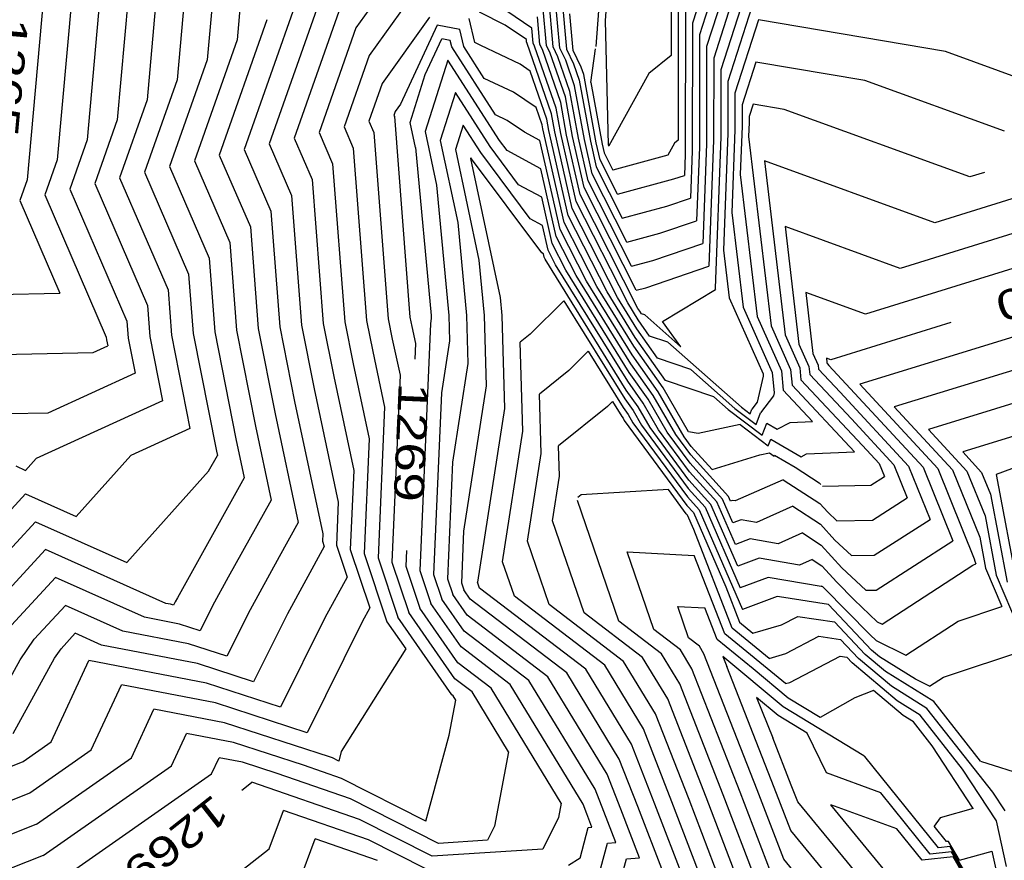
# Model space of a CAD drawing. Header units: feet. Extents: x -19835 to -19507, y 220308 to 220783.
# Tile 14 of 49: x -19653 to -19620, y 220405 to 220433. Entities that reach past the tile are written whole.
import ezdxf

# ---------------------------------------------------------------- set-up
doc = ezdxf.new("R2010")
doc.units = ezdxf.units.FT
doc.header["$LTSCALE"] = 25
doc.header["$MEASUREMENT"] = 0
for name, color, linetype in [('H1_HOEHENLINIEN', 86, 'CONTINUOUS'), ('H1_ZAEHLLIN_TXT', 3, 'CONTINUOUS'), ('H1_ZAEHLLINIEN', 11, 'CONTINUOUS')]:
    doc.layers.add(name, color=color, linetype=linetype)

msp = doc.modelspace()

# ---------------------------------------------------------------- linework, layer by layer
at = {"layer": 'H1_HOEHENLINIEN'}
for p, q in [((-19628.096, 220438.287), (-19629.992, 220432.388)), ((-19628.653, 220437.68), (-19630.228, 220432.778)), ((-19627.981, 220437.521), (-19629.755, 220431.998)), ((-19633.493, 220434.972), (-19633.69, 220432.384)), ((-19652.068, 220434.642), (-19652.674, 220427.935)), ((-19651.127, 220434.651), (-19651.673, 220428.603)), ((-19650.186, 220434.659), (-19650.672, 220429.272)), ((-19648.304, 220434.676), (-19648.671, 220430.609)), ((-19647.362, 220434.684), (-19647.67, 220431.278)), ((-19646.421, 220434.693), (-19646.669, 220431.947)), ((-19642.666, 220434.621), (-19644.594, 220429.141)), ((-19633.268, 220434.708), (-19633.379, 220433.253)), ((-19628.165, 220434.696), (-19629.282, 220431.219)), ((-19634.893, 220432.338), (-19635.086, 220434.507)), ((-19631.174, 220434.336), (-19631.178, 220432.091)), ((-19643.667, 220433.952), (-19645.426, 220428.952)), ((-19640.87, 220434.175), (-19641.7, 220433.016)), ((-19635.115, 220432.378), (-19635.271, 220434.13)), ((-19630.938, 220433.947), (-19630.946, 220429.26)), ((-19639.98, 220433.874), (-19641.262, 220432.085)), ((-19635.824, 220432.998), (-19637.189, 220433.922)), ((-19635.336, 220432.418), (-19635.455, 220433.753)), ((-19644.668, 220433.284), (-19646.259, 220428.762)), ((-19639.24, 220433.365), (-19640.824, 220431.154)), ((-19637.732, 220432.523), (-19637.922, 220433.32)), ((-19636.721, 220433.104), (-19637.571, 220433.531)), ((-19634.45, 220432.257), (-19634.559, 220433.479)), ((-19630.701, 220433.557), (-19630.709, 220428.788)), ((-19628.257, 220433.284), (-19629.046, 220430.829)), ((-19622.021, 220432.219), (-19628.257, 220433.284)), ((-19641.7, 220433.016), (-19642.93, 220429.52)), ((-19636.008, 220432.621), (-19636.721, 220433.104)), ((-19635.779, 220432.498), (-19635.824, 220432.998)), ((-19633.379, 220433.253), (-19633.281, 220429.108)), ((-19639.385, 220431.454), (-19638.834, 220432.644)), ((-19638.55, 220432.588), (-19638.834, 220432.644)), ((-19636.001, 220432.538), (-19636.008, 220432.621)), ((-19630.228, 220432.778), (-19630.234, 220429.023)), ((-19638.5, 220432.377), (-19638.55, 220432.588)), ((-19637.038, 220430.104), (-19638.5, 220432.377)), ((-19637.528, 220432.421), (-19637.732, 220432.523)), ((-19636.219, 220431.796), (-19637.528, 220432.421)), ((-19635.993, 220432.522), (-19636.001, 220432.538)), ((-19635.173, 220430.144), (-19635.993, 220432.522)), ((-19635.733, 220432.404), (-19635.779, 220432.498)), ((-19635.018, 220430.331), (-19635.733, 220432.404)), ((-19635.214, 220432.167), (-19635.336, 220432.418)), ((-19634.955, 220432.049), (-19635.115, 220432.378)), ((-19634.695, 220431.93), (-19634.893, 220432.338)), ((-19633.854, 220431.182), (-19633.703, 220432.316)), ((-19629.992, 220432.388), (-19629.997, 220429.141)), ((-19641.262, 220432.085), (-19642.097, 220429.71)), ((-19634.709, 220430.704), (-19635.214, 220432.167)), ((-19634.555, 220430.89), (-19634.955, 220432.049)), ((-19634.176, 220431.694), (-19634.45, 220432.257)), ((-19631.178, 220432.091), (-19631.927, 220431.491)), ((-19629.755, 220431.998), (-19629.76, 220429.259)), ((-19618.895, 220431.084), (-19622.021, 220432.219)), ((-19646.669, 220431.947), (-19647.923, 220428.383)), ((-19638.636, 220431.935), (-19639.386, 220429.548)), ((-19636.907, 220429.249), (-19638.636, 220431.935)), ((-19635.883, 220431.57), (-19636.219, 220431.796)), ((-19634.4, 220431.077), (-19634.695, 220431.93)), ((-19634.092, 220431.45), (-19634.176, 220431.694)), ((-19628.349, 220431.871), (-19628.809, 220430.44)), ((-19624.711, 220431.25), (-19628.349, 220431.871)), ((-19639.89, 220429.848), (-19639.385, 220431.454)), ((-19635.327, 220429.958), (-19635.883, 220431.57)), ((-19633.675, 220429.178), (-19634.092, 220431.45)), ((-19631.927, 220431.491), (-19633.257, 220429.072)), ((-19647.67, 220431.278), (-19648.755, 220428.193)), ((-19640.824, 220431.154), (-19641.265, 220429.9)), ((-19634.071, 220429.28), (-19634.4, 220431.077)), ((-19633.854, 220431.182), (-19633.477, 220429.127)), ((-19629.282, 220431.219), (-19629.285, 220429.494)), ((-19620.054, 220429.559), (-19624.711, 220431.25)), ((-19638.379, 220430.849), (-19638.882, 220429.247)), ((-19637.219, 220429.047), (-19638.379, 220430.849)), ((-19634.467, 220429.383), (-19634.709, 220430.704)), ((-19634.269, 220429.331), (-19634.555, 220430.89)), ((-19629.046, 220430.829), (-19629.048, 220429.612)), ((-19648.671, 220430.609), (-19649.588, 220428.003)), ((-19634.863, 220429.485), (-19635.018, 220430.331)), ((-19628.809, 220430.44), (-19628.81, 220429.729)), ((-19636.655, 220429.922), (-19637.038, 220430.104)), ((-19635.061, 220429.536), (-19635.173, 220430.144)), ((-19642.097, 220429.71), (-19641.789, 220428.998)), ((-19641.265, 220429.9), (-19641.102, 220429.523)), ((-19639.712, 220429.012), (-19639.89, 220429.848)), ((-19636.068, 220429.526), (-19636.655, 220429.922)), ((-19635.259, 220429.587), (-19635.327, 220429.958)), ((-19628.81, 220429.729), (-19628.87, 220428.12)), ((-19642.93, 220429.52), (-19642.476, 220428.472)), ((-19641.102, 220429.523), (-19640.619, 220423.303)), ((-19639.386, 220429.548), (-19639.006, 220427.762)), ((-19635.555, 220429.251), (-19636.068, 220429.526)), ((-19634.613, 220426.748), (-19635.259, 220429.587)), ((-19634.479, 220426.98), (-19635.061, 220429.536)), ((-19634.346, 220427.213), (-19634.863, 220429.485)), ((-19634.079, 220427.678), (-19634.467, 220429.383)), ((-19633.946, 220427.91), (-19634.269, 220429.331)), ((-19629.285, 220429.494), (-19629.431, 220425.586)), ((-19629.048, 220429.612), (-19629.151, 220426.853)), ((-19650.672, 220429.272), (-19651.252, 220427.624)), ((-19644.594, 220429.141), (-19643.849, 220427.42)), ((-19639.712, 220429.012), (-19639.188, 220423.405)), ((-19638.882, 220429.247), (-19638.3, 220426.512)), ((-19636.27, 220427.774), (-19637.219, 220429.047)), ((-19636.656, 220428.912), (-19636.907, 220429.249)), ((-19634.88, 220426.283), (-19635.555, 220429.251)), ((-19633.812, 220428.143), (-19634.071, 220429.28)), ((-19633.545, 220428.608), (-19633.675, 220429.178)), ((-19633.477, 220429.127), (-19633.412, 220428.84)), ((-19633.281, 220429.108), (-19633.283, 220429.096)), ((-19633.257, 220429.072), (-19633.275, 220429.067)), ((-19631.07, 220429.16), (-19631.292, 220428.757)), ((-19630.946, 220429.26), (-19631.07, 220429.16)), ((-19630.234, 220429.023), (-19630.326, 220426.572)), ((-19629.997, 220429.141), (-19630.121, 220425.814)), ((-19629.76, 220429.259), (-19629.917, 220425.056)), ((-19613.52, 220429.248), (-19622.371, 220426.508)), ((-19646.259, 220428.762), (-19645.223, 220426.369)), ((-19645.426, 220428.952), (-19644.536, 220426.895)), ((-19641.789, 220428.998), (-19641.342, 220423.248)), ((-19637.864, 220428.678), (-19637.874, 220428.647)), ((-19637.842, 220428.643), (-19637.864, 220428.678)), ((-19635.526, 220428.305), (-19636.656, 220428.912)), ((-19633.412, 220428.84), (-19633.119, 220428.265)), ((-19631.292, 220428.757), (-19633.119, 220428.265)), ((-19630.709, 220428.788), (-19630.735, 220428.088)), ((-19651.673, 220428.603), (-19652.084, 220427.435)), ((-19647.923, 220428.383), (-19646.597, 220425.318)), ((-19642.476, 220428.472), (-19642.066, 220423.194)), ((-19637.874, 220428.647), (-19636.889, 220424.012)), ((-19635.497, 220425.498), (-19637.842, 220428.643)), ((-19632.964, 220427.463), (-19633.545, 220428.608)), ((-19622.371, 220426.508), (-19628.064, 220428.576)), ((-19628.064, 220428.576), (-19627.376, 220422.76)), ((-19648.755, 220428.193), (-19647.283, 220424.792)), ((-19635.013, 220426.051), (-19635.526, 220428.305)), ((-19632.652, 220425.858), (-19633.812, 220428.143)), ((-19631.087, 220427.968), (-19630.735, 220428.088)), ((-19628.87, 220428.12), (-19628.309, 220423.377)), ((-19612.922, 220428.267), (-19623.529, 220424.983)), ((-19652.674, 220427.935), (-19652.917, 220427.245)), ((-19649.588, 220428.003), (-19647.97, 220424.266)), ((-19639.006, 220427.762), (-19638.599, 220423.407)), ((-19635.497, 220427.359), (-19636.27, 220427.774)), ((-19632.496, 220425.056), (-19633.946, 220427.91)), ((-19632.964, 220427.463), (-19631.087, 220427.968)), ((-19652.084, 220427.435), (-19650.031, 220422.689)), ((-19651.252, 220427.624), (-19649.344, 220423.215)), ((-19643.849, 220427.42), (-19643.513, 220423.085)), ((-19635.147, 220425.818), (-19635.497, 220427.359)), ((-19632.34, 220424.254), (-19634.079, 220427.678)), ((-19652.917, 220427.245), (-19651.578, 220424.151)), ((-19632.628, 220423.83), (-19634.346, 220427.213)), ((-19612.324, 220427.285), (-19624.688, 220423.457)), ((-19644.536, 220426.895), (-19644.236, 220423.03)), ((-19633.316, 220424.195), (-19634.613, 220426.748)), ((-19632.972, 220424.013), (-19634.479, 220426.98)), ((-19629.151, 220426.853), (-19628.776, 220423.686)), ((-19638.3, 220426.512), (-19638.011, 220423.408)), ((-19631.557, 220426.153), (-19630.326, 220426.572)), ((-19623.529, 220424.983), (-19627.374, 220426.379)), ((-19627.374, 220426.379), (-19626.91, 220422.452)), ((-19645.223, 220426.369), (-19644.959, 220422.976)), ((-19634.348, 220424.741), (-19635.013, 220426.051)), ((-19634.004, 220424.559), (-19634.88, 220426.283)), ((-19632.652, 220425.858), (-19631.557, 220426.153)), ((-19634.692, 220424.923), (-19635.147, 220425.818)), ((-19631.792, 220425.245), (-19630.121, 220425.814)), ((-19635.44, 220425.467), (-19635.497, 220425.498)), ((-19635.414, 220425.353), (-19635.44, 220425.467)), ((-19629.431, 220425.586), (-19629.243, 220423.994)), ((-19646.597, 220425.318), (-19646.406, 220422.867)), ((-19635.38, 220425.287), (-19635.414, 220425.353)), ((-19632.676, 220420.92), (-19635.38, 220425.287)), ((-19632.496, 220425.056), (-19631.792, 220425.245)), ((-19632.027, 220424.338), (-19629.917, 220425.056)), ((-19611.995, 220425.075), (-19624.884, 220421.116)), ((-19647.283, 220424.792), (-19647.13, 220422.813)), ((-19632.576, 220421.505), (-19634.692, 220424.923)), ((-19632.525, 220421.798), (-19634.348, 220424.741)), ((-19632.475, 220422.091), (-19634.004, 220424.559)), ((-19653.779, 220424.105), (-19651.578, 220424.151)), ((-19647.97, 220424.266), (-19647.853, 220422.758)), ((-19632.375, 220422.676), (-19633.316, 220424.195)), ((-19632.34, 220424.254), (-19632.027, 220424.338)), ((-19624.688, 220423.457), (-19626.684, 220424.182)), ((-19626.684, 220424.182), (-19626.443, 220422.143)), ((-19636.889, 220424.012), (-19636.833, 220423.411)), ((-19634.755, 220423.904), (-19635.881, 220422.785)), ((-19634.755, 220423.904), (-19632.726, 220420.628)), ((-19632.325, 220422.968), (-19632.972, 220424.013)), ((-19632.275, 220423.261), (-19632.628, 220423.83)), ((-19629.243, 220423.994), (-19628.111, 220421.462)), ((-19628.776, 220423.686), (-19627.804, 220421.511)), ((-19649.344, 220423.215), (-19649.3, 220422.649)), ((-19643.513, 220423.085), (-19643.094, 220420.959)), ((-19642.066, 220423.194), (-19641.789, 220421.791)), ((-19641.342, 220423.248), (-19641.137, 220422.207)), ((-19640.619, 220423.303), (-19640.485, 220422.623)), ((-19639.215, 220423.128), (-19639.569, 220414.901)), ((-19639.186, 220423.315), (-19639.215, 220423.128)), ((-19639.188, 220423.405), (-19639.186, 220423.315)), ((-19638.599, 220423.407), (-19638.574, 220422.562)), ((-19638.011, 220423.408), (-19637.962, 220421.809)), ((-19636.833, 220423.411), (-19636.738, 220420.304)), ((-19631.897, 220422.723), (-19632.275, 220423.261)), ((-19628.309, 220423.377), (-19627.498, 220421.56)), ((-19614.103, 220423.321), (-19623.738, 220420.362)), ((-19647.853, 220422.758), (-19647.239, 220419.64)), ((-19647.13, 220422.813), (-19646.355, 220418.88)), ((-19646.406, 220422.867), (-19645.703, 220419.296)), ((-19644.959, 220422.976), (-19644.398, 220420.128)), ((-19644.236, 220423.03), (-19643.746, 220420.544)), ((-19635.881, 220422.785), (-19636.216, 220422.514)), ((-19631.631, 220421.981), (-19632.325, 220422.968)), ((-19627.376, 220422.76), (-19626.884, 220421.659)), ((-19650.031, 220422.689), (-19650.023, 220422.595)), ((-19650.023, 220422.595), (-19649.985, 220422.4)), ((-19649.3, 220422.649), (-19649.069, 220421.48)), ((-19640.485, 220422.623), (-19640.228, 220421.414)), ((-19638.574, 220422.562), (-19638.844, 220420.823)), ((-19636.126, 220419.551), (-19636.216, 220422.514)), ((-19631.366, 220421.24), (-19632.375, 220422.676)), ((-19631.29, 220422.519), (-19631.897, 220422.723)), ((-19631.29, 220422.519), (-19628.832, 220420.345)), ((-19626.91, 220422.452), (-19626.577, 220421.708)), ((-19653.546, 220422.113), (-19650.471, 220422.178)), ((-19650.471, 220422.178), (-19649.985, 220422.4)), ((-19641.137, 220422.207), (-19640.743, 220420.355)), ((-19633.945, 220422.223), (-19634.594, 220421.578)), ((-19633.945, 220422.223), (-19632.776, 220420.335)), ((-19626.443, 220422.143), (-19626.27, 220421.757)), ((-19641.789, 220421.791), (-19641.259, 220419.296)), ((-19637.962, 220421.809), (-19638.474, 220418.518)), ((-19631.781, 220420.739), (-19632.525, 220421.798)), ((-19631.614, 220420.865), (-19632.475, 220422.091)), ((-19630.518, 220421.607), (-19631.631, 220421.981)), ((-19649.069, 220421.48), (-19651.985, 220420.15)), ((-19634.594, 220421.578), (-19635.574, 220420.787)), ((-19631.948, 220420.613), (-19632.576, 220421.505)), ((-19630.518, 220421.607), (-19629.051, 220420.31)), ((-19628.111, 220421.462), (-19628.104, 220421.388)), ((-19627.804, 220421.511), (-19627.736, 220420.824)), ((-19627.498, 220421.56), (-19627.433, 220420.912)), ((-19626.884, 220421.659), (-19626.845, 220421.265)), ((-19626.577, 220421.708), (-19626.551, 220421.442)), ((-19626.551, 220421.442), (-19625.16, 220419.958)), ((-19626.27, 220421.757), (-19626.257, 220421.619)), ((-19626.257, 220421.619), (-19625.535, 220420.848)), ((-19616.212, 220421.567), (-19622.592, 220419.608)), ((-19640.228, 220421.414), (-19640.497, 220415.18)), ((-19629.747, 220420.696), (-19631.366, 220421.24)), ((-19628.104, 220421.388), (-19628.308, 220420.515)), ((-19626.845, 220421.265), (-19624.786, 220419.067)), ((-19624.884, 220421.116), (-19622.279, 220418.299)), ((-19643.094, 220420.959), (-19642.29, 220417.179)), ((-19638.844, 220420.823), (-19639.105, 220414.761)), ((-19635.514, 220418.799), (-19635.574, 220420.787)), ((-19632.282, 220420.361), (-19632.676, 220420.92)), ((-19630.737, 220419.356), (-19631.614, 220420.865)), ((-19627.736, 220420.824), (-19627.758, 220420.73)), ((-19627.433, 220420.912), (-19626.456, 220419.869)), ((-19625.535, 220420.848), (-19623.256, 220418.384)), ((-19643.746, 220420.544), (-19642.805, 220416.12)), ((-19632.726, 220420.628), (-19632.45, 220420.235)), ((-19631.31, 220419.514), (-19631.948, 220420.613)), ((-19631.023, 220419.435), (-19631.781, 220420.739)), ((-19629.747, 220420.696), (-19629.271, 220420.276)), ((-19628.308, 220420.515), (-19628.483, 220420.282)), ((-19627.758, 220420.73), (-19628.19, 220420.156)), ((-19613.825, 220420.557), (-19620.323, 220418.1)), ((-19651.985, 220420.15), (-19653.313, 220420.122)), ((-19644.398, 220420.128), (-19643.627, 220416.504)), ((-19640.743, 220420.355), (-19640.96, 220415.32)), ((-19636.738, 220420.304), (-19637.64, 220414.506)), ((-19632.776, 220420.335), (-19632.617, 220420.108)), ((-19632.45, 220420.235), (-19632.168, 220419.751)), ((-19631.882, 220419.672), (-19632.282, 220420.361)), ((-19629.271, 220420.276), (-19628.143, 220419.418)), ((-19629.051, 220420.31), (-19628.344, 220419.772)), ((-19628.832, 220420.345), (-19628.545, 220420.127)), ((-19628.545, 220420.127), (-19628.483, 220420.282)), ((-19628.344, 220419.772), (-19628.19, 220420.156)), ((-19623.738, 220420.362), (-19621.791, 220418.256)), ((-19632.617, 220420.108), (-19632.455, 220419.83)), ((-19632.455, 220419.83), (-19630.631, 220417.353)), ((-19628.143, 220419.418), (-19627.982, 220419.816)), ((-19627.982, 220419.816), (-19627.636, 220419.615)), ((-19627.636, 220419.615), (-19627.208, 220419.835)), ((-19627.208, 220419.835), (-19626.456, 220419.869)), ((-19625.16, 220419.958), (-19623.745, 220418.427)), ((-19647.239, 220419.64), (-19649.215, 220418.738)), ((-19636.805, 220415.188), (-19636.126, 220419.551)), ((-19632.168, 220419.751), (-19630.609, 220417.634)), ((-19630.588, 220417.915), (-19631.882, 220419.672)), ((-19630.546, 220418.477), (-19631.31, 220419.514)), ((-19622.592, 220419.608), (-19621.302, 220418.214)), ((-19645.703, 220419.296), (-19645.426, 220417.995)), ((-19641.259, 220419.296), (-19641.424, 220415.46)), ((-19630.525, 220418.758), (-19631.023, 220419.435)), ((-19630.504, 220419.04), (-19630.737, 220419.356)), ((-19646.355, 220418.88), (-19646.325, 220418.741)), ((-19629.804, 220418.269), (-19630.504, 220419.04)), ((-19628.217, 220418.758), (-19627.896, 220418.826)), ((-19627.896, 220418.826), (-19627.741, 220418.709)), ((-19624.786, 220419.067), (-19624.233, 220418.47)), ((-19649.215, 220418.738), (-19651.041, 220416.703)), ((-19646.62, 220418.21), (-19646.325, 220418.741)), ((-19638.474, 220418.518), (-19638.642, 220414.621)), ((-19635.969, 220415.871), (-19635.514, 220418.799)), ((-19629.262, 220417.368), (-19630.525, 220418.758)), ((-19629.804, 220418.269), (-19628.217, 220418.758)), ((-19627.741, 220418.709), (-19627.727, 220418.745)), ((-19627.727, 220418.745), (-19627.036, 220418.344)), ((-19649.351, 220415.165), (-19646.62, 220418.21)), ((-19629.458, 220417.279), (-19630.546, 220418.477)), ((-19627.036, 220418.344), (-19626.234, 220417.826)), ((-19624.233, 220418.47), (-19624.058, 220418.038)), ((-19623.745, 220418.427), (-19623.297, 220417.322)), ((-19623.256, 220418.384), (-19622.535, 220416.605)), ((-19622.279, 220418.299), (-19621.058, 220415.286)), ((-19621.791, 220418.256), (-19620.878, 220416.005)), ((-19621.302, 220418.214), (-19620.698, 220416.723)), ((-19645.426, 220417.995), (-19647.66, 220413.984)), ((-19629.849, 220417.101), (-19630.588, 220417.915)), ((-19627.441, 220417.928), (-19629.043, 220417.218)), ((-19627.441, 220417.928), (-19626.211, 220417.133)), ((-19626.234, 220417.826), (-19626.182, 220417.769)), ((-19624.51, 220417.749), (-19624.058, 220418.038)), ((-19620.323, 220418.1), (-19620.327, 220418.101)), ((-19620.327, 220418.101), (-19619.605, 220414.279)), ((-19631.269, 220417.6), (-19634.181, 220417.42)), ((-19630.673, 220416.79), (-19631.269, 220417.6)), ((-19630.609, 220417.634), (-19630.044, 220417.011)), ((-19626.123, 220417.714), (-19624.51, 220417.749)), ((-19656.009, 220413.891), (-19652.725, 220417.455)), ((-19652.725, 220417.455), (-19651.041, 220416.703)), ((-19642.29, 220417.179), (-19642.352, 220415.74)), ((-19632.923, 220413.202), (-19634.298, 220417.236)), ((-19634.181, 220417.42), (-19634.291, 220417.332)), ((-19630.631, 220417.353), (-19630.24, 220416.922)), ((-19629.115, 220416.491), (-19629.458, 220417.279)), ((-19629.196, 220417.215), (-19629.262, 220417.368)), ((-19629.143, 220417.235), (-19629.196, 220417.215)), ((-19629.043, 220417.218), (-19629.143, 220417.235)), ((-19624.453, 220416.581), (-19623.297, 220417.322)), ((-19630.24, 220416.922), (-19628.791, 220413.595)), ((-19630.044, 220417.011), (-19628.872, 220414.319)), ((-19628.953, 220415.043), (-19629.849, 220417.101)), ((-19627.117, 220417.04), (-19628.326, 220416.504)), ((-19627.117, 220417.04), (-19626.188, 220416.44)), ((-19626.211, 220417.133), (-19625.947, 220416.841)), ((-19625.642, 220416.555), (-19625.947, 220416.841)), ((-19655.115, 220413.57), (-19652.393, 220416.524)), ((-19652.393, 220416.524), (-19649.351, 220415.165)), ((-19630.631, 220416.744), (-19630.673, 220416.79)), ((-19630.422, 220416.263), (-19630.631, 220416.744)), ((-19628.841, 220416.594), (-19629.115, 220416.491)), ((-19628.326, 220416.504), (-19628.841, 220416.594)), ((-19625.642, 220416.555), (-19624.453, 220416.581)), ((-19624.396, 220415.413), (-19622.535, 220416.605)), ((-19620.698, 220416.723), (-19620.324, 220414.745)), ((-19643.627, 220416.504), (-19644.266, 220415.358)), ((-19629.142, 220412.975), (-19630.422, 220416.263)), ((-19626.188, 220416.44), (-19625.711, 220415.913)), ((-19642.805, 220416.12), (-19642.815, 220415.88)), ((-19642.815, 220415.88), (-19642.756, 220415.703)), ((-19635.249, 220413.758), (-19635.969, 220415.871)), ((-19625.161, 220415.397), (-19625.711, 220415.913)), ((-19620.878, 220416.005), (-19620.684, 220414.978)), ((-19654.221, 220413.249), (-19652.062, 220415.593)), ((-19648.046, 220413.8), (-19652.062, 220415.593)), ((-19642.756, 220415.703), (-19643.986, 220413.451)), ((-19642.352, 220415.74), (-19641.995, 220414.675)), ((-19644.266, 220415.358), (-19645.235, 220413.585)), ((-19641.424, 220415.46), (-19640.663, 220413.187)), ((-19640.96, 220415.32), (-19640.297, 220413.338)), ((-19631.76, 220412.925), (-19632.644, 220415.516)), ((-19632.644, 220415.516), (-19630.406, 220415.395)), ((-19629.39, 220412.782), (-19630.406, 220415.395)), ((-19628.237, 220415.311), (-19628.953, 220415.043)), ((-19626.892, 220415.076), (-19628.237, 220415.311)), ((-19626.468, 220415.264), (-19626.892, 220415.076)), ((-19626.468, 220415.264), (-19626.143, 220415.053)), ((-19625.161, 220415.397), (-19624.396, 220415.413)), ((-19621.058, 220415.286), (-19621.043, 220415.21)), ((-19621.043, 220415.21), (-19621.003, 220415.115)), ((-19640.497, 220415.18), (-19639.931, 220413.49)), ((-19639.569, 220414.901), (-19639.198, 220413.793)), ((-19636.411, 220414.036), (-19636.805, 220415.188)), ((-19626.143, 220415.053), (-19625.644, 220414.504)), ((-19624.136, 220413.105), (-19621.111, 220415.079)), ((-19621.111, 220415.079), (-19621.003, 220415.115)), ((-19620.684, 220414.978), (-19620.141, 220413.691)), ((-19641.995, 220414.675), (-19642.737, 220413.317)), ((-19639.105, 220414.761), (-19638.832, 220413.945)), ((-19638.642, 220414.621), (-19638.466, 220414.096)), ((-19627.935, 220414.669), (-19628.872, 220414.319)), ((-19626.175, 220414.362), (-19627.935, 220414.669)), ((-19620.324, 220414.745), (-19619.28, 220412.267)), ((-19637.574, 220414.313), (-19637.64, 220414.506)), ((-19634.028, 220411.606), (-19637.574, 220414.313)), ((-19626.144, 220414.376), (-19626.175, 220414.362)), ((-19626.144, 220414.376), (-19626.12, 220414.36)), ((-19626.12, 220414.36), (-19626.083, 220414.32)), ((-19626.083, 220414.32), (-19624.539, 220412.751)), ((-19625.644, 220414.504), (-19625.065, 220413.915)), ((-19647.66, 220413.984), (-19647.732, 220413.853)), ((-19638.09, 220412.877), (-19638.832, 220413.945)), ((-19637.989, 220413.41), (-19638.466, 220414.096)), ((-19633.396, 220411.734), (-19636.411, 220414.036)), ((-19627.633, 220414.028), (-19628.791, 220413.595)), ((-19627.558, 220414.015), (-19627.633, 220414.028)), ((-19625.93, 220413.766), (-19627.558, 220414.015)), ((-19625.065, 220413.915), (-19624.301, 220413.185)), ((-19652.434, 220412.608), (-19651.399, 220413.731)), ((-19649.475, 220412.872), (-19651.399, 220413.731)), ((-19647.884, 220413.769), (-19648.046, 220413.8)), ((-19647.789, 220413.738), (-19647.884, 220413.769)), ((-19647.732, 220413.853), (-19647.789, 220413.738)), ((-19645.235, 220413.585), (-19646.005, 220412.035)), ((-19638.191, 220412.345), (-19639.198, 220413.793)), ((-19632.764, 220411.861), (-19635.249, 220413.758)), ((-19630.597, 220412.647), (-19630.955, 220413.696)), ((-19630.955, 220413.696), (-19630.049, 220413.647)), ((-19629.637, 220412.589), (-19630.049, 220413.647)), ((-19624.488, 220412.241), (-19625.93, 220413.766)), ((-19621.6, 220413.211), (-19620.141, 220413.691)), ((-19643.986, 220413.451), (-19645.113, 220411.184)), ((-19642.737, 220413.317), (-19644.221, 220410.333)), ((-19638.495, 220410.747), (-19640.297, 220413.338)), ((-19638.394, 220411.279), (-19639.931, 220413.49)), ((-19635.292, 220411.352), (-19637.989, 220413.41)), ((-19640.663, 220413.187), (-19640.038, 220412.288)), ((-19631.5, 220412.116), (-19632.923, 220413.202)), ((-19630.868, 220412.244), (-19631.76, 220412.925)), ((-19627.903, 220411.962), (-19629.142, 220412.975)), ((-19624.301, 220413.185), (-19624.136, 220413.105)), ((-19623.343, 220412.073), (-19621.6, 220413.211)), ((-19652.908, 220411.912), (-19652.434, 220412.608)), ((-19651.54, 220412.287), (-19651.067, 220412.8)), ((-19650.189, 220412.408), (-19651.067, 220412.8)), ((-19647.285, 220412.451), (-19649.475, 220412.872)), ((-19635.924, 220411.224), (-19638.09, 220412.877)), ((-19630.236, 220412.371), (-19630.597, 220412.647)), ((-19628.443, 220411.613), (-19629.637, 220412.589)), ((-19627.357, 220411.12), (-19629.39, 220412.782)), ((-19627.349, 220412.122), (-19626.242, 220412.704)), ((-19626.242, 220412.704), (-19625.522, 220412.595)), ((-19624.918, 220411.956), (-19625.522, 220412.595)), ((-19624.539, 220412.751), (-19624.337, 220412.558)), ((-19651.756, 220411.97), (-19651.54, 220412.287)), ((-19646.985, 220411.792), (-19650.189, 220412.408)), ((-19646.005, 220412.035), (-19647.285, 220412.451)), ((-19640.038, 220412.288), (-19642.188, 220408.858)), ((-19636.556, 220411.097), (-19638.191, 220412.345)), ((-19630.484, 220411.615), (-19630.868, 220412.244)), ((-19630.081, 220412.117), (-19630.236, 220412.371)), ((-19624.223, 220412.018), (-19624.488, 220412.241)), ((-19624.337, 220412.558), (-19623.343, 220412.073)), ((-19622.09, 220411.342), (-19619.28, 220412.267)), ((-19654.072, 220409.804), (-19652.908, 220411.912)), ((-19653.146, 220409.453), (-19651.756, 220411.97)), ((-19630.888, 220411.113), (-19631.5, 220412.116)), ((-19628.304, 220407.573), (-19630.081, 220412.117)), ((-19627.903, 220411.962), (-19627.349, 220412.122)), ((-19627.21, 220411.162), (-19625.538, 220412.042)), ((-19625.538, 220412.042), (-19625.318, 220412.009)), ((-19625.133, 220411.814), (-19625.318, 220412.009)), ((-19623.826, 220411.035), (-19624.918, 220411.956)), ((-19623.016, 220411.268), (-19624.223, 220412.018)), ((-19651.873, 220409.174), (-19650.615, 220411.888)), ((-19646.685, 220411.133), (-19650.615, 220411.888)), ((-19645.113, 220411.184), (-19646.985, 220411.792)), ((-19632.504, 220409.105), (-19634.028, 220411.606)), ((-19632.1, 220409.607), (-19633.396, 220411.734)), ((-19631.696, 220410.109), (-19632.764, 220411.861)), ((-19628.873, 220407.493), (-19630.484, 220411.615)), ((-19627.269, 220410.633), (-19628.443, 220411.613)), ((-19623.628, 220410.543), (-19625.133, 220411.814)), ((-19637.82, 220410.842), (-19638.394, 220411.279)), ((-19633.311, 220408.101), (-19635.292, 220411.352)), ((-19622.551, 220411.041), (-19623.016, 220411.268)), ((-19622.551, 220411.041), (-19622.09, 220411.342)), ((-19644.221, 220410.333), (-19646.685, 220411.133)), ((-19634.119, 220407.097), (-19636.556, 220411.097)), ((-19633.715, 220407.599), (-19635.924, 220411.224)), ((-19629.442, 220407.414), (-19630.888, 220411.113)), ((-19627.357, 220411.12), (-19627.21, 220411.162)), ((-19622.637, 220410.296), (-19623.826, 220411.035)), ((-19638.452, 220410.714), (-19638.495, 220410.747)), ((-19638.362, 220410.566), (-19638.452, 220410.714)), ((-19636.605, 220408.848), (-19637.82, 220410.842)), ((-19627.608, 220410.06), (-19628.329, 220410.661)), ((-19628.329, 220410.661), (-19627.783, 220409.31)), ((-19626.203, 220409.988), (-19627.269, 220410.633)), ((-19625.045, 220410.651), (-19626.203, 220409.988)), ((-19624.422, 220410.89), (-19625.045, 220410.651)), ((-19623.43, 220410.052), (-19624.422, 220410.89)), ((-19649.194, 220408.641), (-19648.441, 220410.268)), ((-19646.086, 220409.816), (-19648.441, 220410.268)), ((-19638.582, 220409.397), (-19638.362, 220410.566)), ((-19622.864, 220410.068), (-19623.628, 220410.543)), ((-19620.439, 220407.496), (-19622.637, 220410.296)), ((-19630.58, 220407.254), (-19631.696, 220410.109)), ((-19626.64, 220409.473), (-19627.608, 220410.06)), ((-19623.09, 220409.841), (-19623.43, 220410.052)), ((-19621.45, 220408.268), (-19622.864, 220410.068)), ((-19642.578, 220408.676), (-19646.086, 220409.816)), ((-19622.462, 220409.041), (-19623.09, 220409.841)), ((-19647.855, 220408.375), (-19647.353, 220409.458)), ((-19645.786, 220409.157), (-19647.353, 220409.458)), ((-19639.363, 220406.53), (-19638.582, 220409.397)), ((-19631.149, 220407.175), (-19632.1, 220409.607)), ((-19627.166, 220407.732), (-19627.783, 220409.31)), ((-19625.995, 220408.141), (-19626.64, 220409.473)), ((-19652.81, 220408.519), (-19651.873, 220409.174)), ((-19643.452, 220408.398), (-19645.786, 220409.157)), ((-19631.718, 220407.095), (-19632.504, 220409.105)), ((-19621.093, 220406.953), (-19622.462, 220409.041)), ((-19652.361, 220406.428), (-19649.194, 220408.641)), ((-19646.516, 220408.109), (-19646.266, 220408.648)), ((-19645.487, 220408.498), (-19646.266, 220408.648)), ((-19642.484, 220408.643), (-19642.578, 220408.676)), ((-19642.275, 220408.537), (-19642.484, 220408.643)), ((-19642.188, 220408.858), (-19642.275, 220408.537)), ((-19636.605, 220408.848), (-19637.073, 220406.359)), ((-19653.805, 220408.122), (-19652.81, 220408.519)), ((-19652.137, 220405.382), (-19647.855, 220408.375)), ((-19644.325, 220408.121), (-19645.487, 220408.498)), ((-19642.182, 220407.959), (-19643.452, 220408.398)), ((-19651.913, 220404.336), (-19646.516, 220408.109)), ((-19641.88, 220407.275), (-19644.325, 220408.121)), ((-19632.856, 220406.936), (-19633.311, 220408.101)), ((-19624.179, 220407.481), (-19625.995, 220408.141)), ((-19620.32, 220406.543), (-19621.45, 220408.268)), ((-19639.363, 220406.53), (-19642.182, 220407.959)), ((-19626.951, 220407.171), (-19627.166, 220407.732)), ((-19633.425, 220406.856), (-19633.715, 220407.599)), ((-19627.883, 220403.345), (-19629.442, 220407.414)), ((-19627.65, 220404.301), (-19628.873, 220407.493)), ((-19627.417, 220405.258), (-19628.304, 220407.573)), ((-19622.528, 220405.433), (-19624.179, 220407.481)), ((-19620.033, 220406.876), (-19620.439, 220407.496)), ((-19638.947, 220405.788), (-19641.88, 220407.275)), ((-19633.994, 220406.777), (-19634.119, 220407.097)), ((-19630.638, 220404.278), (-19631.718, 220407.095)), ((-19629.842, 220403.765), (-19631.149, 220407.175)), ((-19629.047, 220403.253), (-19630.58, 220407.254)), ((-19624.575, 220404.292), (-19626.951, 220407.171)), ((-19623.641, 220406.269), (-19625.845, 220407.07)), ((-19623.842, 220404.643), (-19625.845, 220407.07)), ((-19644.597, 220405.611), (-19644.121, 220406.89)), ((-19641.277, 220405.906), (-19644.121, 220406.89)), ((-19633.821, 220406.327), (-19633.994, 220406.777)), ((-19633.025, 220405.814), (-19633.425, 220406.856)), ((-19632.23, 220405.302), (-19632.856, 220406.936)), ((-19621.093, 220406.953), (-19622.2, 220406.644)), ((-19652.361, 220406.428), (-19654.097, 220405.735)), ((-19637.073, 220406.359), (-19637.303, 220405.893)), ((-19633.943, 220406.317), (-19633.821, 220406.327)), ((-19622.2, 220406.644), (-19622.401, 220406.363)), ((-19621.986, 220405.848), (-19622.401, 220406.363)), ((-19619.986, 220405.013), (-19620.32, 220406.543)), ((-19634.21, 220405.292), (-19633.943, 220406.317)), ((-19622.799, 220405.225), (-19623.641, 220406.269)), ((-19644.009, 220403.399), (-19643.063, 220405.944)), ((-19640.975, 220405.222), (-19643.063, 220405.944)), ((-19639.362, 220404.936), (-19641.277, 220405.906)), ((-19637.303, 220405.893), (-19638.947, 220405.788)), ((-19633.52, 220404.974), (-19633.307, 220405.793)), ((-19633.307, 220405.793), (-19633.025, 220405.814)), ((-19621.921, 220405.855), (-19621.986, 220405.848)), ((-19621.553, 220405.226), (-19621.921, 220405.855)), ((-19652.137, 220405.382), (-19653.205, 220404.956)), ((-19648.613, 220402.453), (-19644.597, 220405.611)), ((-19621.815, 220405.509), (-19622.528, 220405.433)), ((-19620.256, 220402.841), (-19621.815, 220405.509)), ((-19621.553, 220405.226), (-19620.458, 220405.531)), ((-19620.059, 220403.7), (-19620.458, 220405.531)), ((-19634.21, 220405.292), (-19634.605, 220405.049)), ((-19632.83, 220404.656), (-19632.671, 220405.268)), ((-19632.671, 220405.268), (-19632.23, 220405.302)), ((-19626.039, 220403.588), (-19627.417, 220405.258)), ((-19621.762, 220405.336), (-19622.799, 220405.225)), ((-19620.37, 220402.954), (-19621.762, 220405.336))]:
    msp.add_line(p, q, dxfattribs=at)
at = {"layer": 'H1_ZAEHLLINIEN'}
for p, q in [((-19629.21, 220437.073), (-19630.465, 220433.167)), ((-19628.073, 220436.108), (-19629.519, 220431.609)), ((-19649.245, 220434.667), (-19649.672, 220429.941)), ((-19645.48, 220434.701), (-19645.668, 220432.615)), ((-19634.902, 220434.884), (-19634.672, 220432.298)), ((-19642.138, 220433.946), (-19643.762, 220429.331)), ((-19635.558, 220432.458), (-19635.639, 220433.376)), ((-19638.992, 220433.102), (-19640.216, 220430.46)), ((-19638.236, 220432.954), (-19638.992, 220433.102)), ((-19638.102, 220432.39), (-19638.236, 220432.954)), ((-19630.465, 220433.167), (-19630.472, 220428.906)), ((-19645.668, 220432.615), (-19647.091, 220428.572)), ((-19637.417, 220431.326), (-19638.102, 220432.39)), ((-19635.474, 220432.286), (-19635.558, 220432.458)), ((-19634.672, 220432.298), (-19634.435, 220431.812)), ((-19634.864, 220430.517), (-19635.474, 220432.286)), ((-19634.435, 220431.812), (-19634.246, 220431.263)), ((-19636.437, 220430.859), (-19637.417, 220431.326)), ((-19629.519, 220431.609), (-19629.522, 220429.376)), ((-19634.246, 220431.263), (-19633.873, 220429.229)), ((-19635.681, 220430.35), (-19636.437, 220430.859)), ((-19640.216, 220430.46), (-19640.386, 220430.224)), ((-19635.482, 220429.771), (-19635.681, 220430.35)), ((-19634.665, 220429.434), (-19634.864, 220430.517)), ((-19628.441, 220430.459), (-19628.573, 220430.05)), ((-19627.402, 220430.282), (-19628.441, 220430.459)), ((-19640.386, 220430.224), (-19640.433, 220430.089)), ((-19640.433, 220430.089), (-19640.415, 220430.049)), ((-19640.415, 220430.049), (-19639.896, 220423.357)), ((-19628.573, 220430.05), (-19628.573, 220429.847)), ((-19621.212, 220428.034), (-19627.402, 220430.282)), ((-19649.672, 220429.941), (-19650.42, 220427.814)), ((-19638.122, 220429.764), (-19638.378, 220428.947)), ((-19637.53, 220428.845), (-19638.122, 220429.764)), ((-19635.457, 220429.638), (-19635.482, 220429.771)), ((-19628.573, 220429.847), (-19628.59, 220429.387)), ((-19643.762, 220429.331), (-19643.163, 220427.946)), ((-19634.746, 220426.516), (-19635.457, 220429.638)), ((-19634.213, 220427.445), (-19634.665, 220429.434)), ((-19629.522, 220429.376), (-19629.711, 220424.319)), ((-19628.59, 220429.387), (-19627.843, 220423.069)), ((-19633.873, 220429.229), (-19633.679, 220428.375)), ((-19638.378, 220428.947), (-19637.595, 220425.262)), ((-19635.883, 220426.636), (-19637.53, 220428.845)), ((-19630.472, 220428.906), (-19630.531, 220427.33)), ((-19647.091, 220428.572), (-19645.91, 220425.843)), ((-19633.679, 220428.375), (-19632.808, 220426.66)), ((-19620.722, 220428.185), (-19621.212, 220428.034)), ((-19650.42, 220427.814), (-19648.657, 220423.741)), ((-19643.163, 220427.946), (-19642.789, 220423.139)), ((-19632.284, 220423.648), (-19634.213, 220427.445)), ((-19632.808, 220426.66), (-19631.322, 220427.06)), ((-19631.322, 220427.06), (-19630.531, 220427.33)), ((-19635.469, 220426.413), (-19635.883, 220426.636)), ((-19635.28, 220425.586), (-19635.469, 220426.413)), ((-19633.66, 220424.377), (-19634.746, 220426.516)), ((-19645.91, 220425.843), (-19645.683, 220422.922)), ((-19635.036, 220425.105), (-19635.28, 220425.586)), ((-19637.595, 220425.262), (-19637.422, 220423.41)), ((-19632.626, 220421.213), (-19635.036, 220425.105)), ((-19632.425, 220422.383), (-19633.66, 220424.377)), ((-19631.462, 220423.213), (-19629.696, 220424.274)), ((-19629.711, 220424.319), (-19629.709, 220424.303)), ((-19629.709, 220424.303), (-19629.696, 220424.274)), ((-19648.657, 220423.741), (-19648.577, 220422.704)), ((-19632.225, 220423.553), (-19632.284, 220423.648)), ((-19632.162, 220423.464), (-19632.225, 220423.553)), ((-19632.061, 220423.43), (-19632.162, 220423.464)), ((-19630.856, 220422.364), (-19632.061, 220423.43)), ((-19642.789, 220423.139), (-19642.442, 220421.375)), ((-19639.896, 220423.357), (-19639.833, 220423.039)), ((-19637.422, 220423.41), (-19637.35, 220421.057)), ((-19630.856, 220422.364), (-19631.462, 220423.213)), ((-19621.843, 220423.171), (-19625.846, 220421.932)), ((-19645.683, 220422.922), (-19645.05, 220419.712)), ((-19639.833, 220423.039), (-19639.713, 220422.473)), ((-19627.843, 220423.069), (-19627.191, 220421.609)), ((-19648.577, 220422.704), (-19648.154, 220420.56)), ((-19639.713, 220422.473), (-19639.735, 220421.954)), ((-19631.447, 220420.991), (-19632.425, 220422.383)), ((-19625.846, 220421.932), (-19625.994, 220421.986)), ((-19625.994, 220421.986), (-19625.976, 220421.835)), ((-19625.976, 220421.835), (-19625.964, 220421.806)), ((-19625.964, 220421.806), (-19625.963, 220421.796)), ((-19625.963, 220421.796), (-19625.909, 220421.739)), ((-19627.191, 220421.609), (-19627.139, 220421.088)), ((-19625.909, 220421.739), (-19622.768, 220418.342)), ((-19642.442, 220421.375), (-19641.774, 220418.238)), ((-19632.115, 220420.487), (-19632.626, 220421.213)), ((-19637.35, 220421.057), (-19638.103, 220416.213)), ((-19630.593, 220419.522), (-19631.447, 220420.991)), ((-19627.139, 220421.088), (-19625.052, 220418.86)), ((-19648.154, 220420.56), (-19652.377, 220418.634)), ((-19633.135, 220420.542), (-19633.307, 220420.371)), ((-19633.135, 220420.542), (-19632.826, 220420.042)), ((-19631.596, 220419.593), (-19632.115, 220420.487)), ((-19633.307, 220420.371), (-19634.933, 220419.059)), ((-19632.826, 220420.042), (-19632.784, 220419.982)), ((-19632.784, 220419.982), (-19632.741, 220419.909)), ((-19632.741, 220419.909), (-19630.652, 220417.072)), ((-19618.321, 220419.814), (-19621.445, 220418.854)), ((-19645.05, 220419.712), (-19644.527, 220417.25)), ((-19630.567, 220418.196), (-19631.596, 220419.593)), ((-19630.277, 220419.469), (-19630.593, 220419.522)), ((-19628.87, 220419.769), (-19630.277, 220419.469)), ((-19628.87, 220419.769), (-19627.942, 220419.063)), ((-19627.942, 220419.063), (-19627.855, 220419.281)), ((-19627.855, 220419.281), (-19626.842, 220418.693)), ((-19634.901, 220418.046), (-19634.933, 220419.059)), ((-19626.657, 220418.788), (-19625.052, 220418.86)), ((-19621.445, 220418.854), (-19620.814, 220418.171)), ((-19652.377, 220418.634), (-19652.73, 220418.24)), ((-19626.842, 220418.693), (-19626.657, 220418.788)), ((-19653.056, 220418.386), (-19652.73, 220418.24)), ((-19641.774, 220418.238), (-19641.888, 220415.6)), ((-19629.653, 220417.19), (-19630.567, 220418.196)), ((-19622.768, 220418.342), (-19621.773, 220415.888)), ((-19620.814, 220418.171), (-19620.518, 220417.441)), ((-19635.134, 220416.553), (-19634.901, 220418.046)), ((-19644.527, 220417.25), (-19645.963, 220414.671)), ((-19629.034, 220415.767), (-19629.653, 220417.19)), ((-19620.518, 220417.441), (-19619.964, 220414.512)), ((-19630.652, 220417.072), (-19630.435, 220416.833)), ((-19634.086, 220413.48), (-19635.134, 220416.553)), ((-19630.435, 220416.833), (-19629.353, 220414.348)), ((-19638.103, 220416.213), (-19638.178, 220414.481)), ((-19628.539, 220415.952), (-19629.034, 220415.767)), ((-19627.609, 220415.79), (-19628.539, 220415.952)), ((-19626.793, 220416.152), (-19627.609, 220415.79)), ((-19626.793, 220416.152), (-19626.165, 220415.747)), ((-19624.339, 220414.245), (-19621.773, 220415.888)), ((-19641.888, 220415.6), (-19641.235, 220413.648)), ((-19640.011, 220415.56), (-19640.033, 220415.041)), ((-19626.165, 220415.747), (-19625.475, 220414.985)), ((-19640.033, 220415.041), (-19639.565, 220413.641)), ((-19624.679, 220414.238), (-19625.475, 220414.985)), ((-19653.328, 220412.929), (-19651.73, 220414.662)), ((-19648.761, 220413.336), (-19651.73, 220414.662)), ((-19645.963, 220414.671), (-19646.483, 220413.719)), ((-19638.178, 220414.481), (-19638.1, 220414.248)), ((-19637.888, 220413.943), (-19638.1, 220414.248)), ((-19629.353, 220414.348), (-19628.894, 220413.168)), ((-19624.679, 220414.238), (-19624.339, 220414.245)), ((-19634.66, 220411.479), (-19637.888, 220413.943)), ((-19646.483, 220413.719), (-19646.897, 220412.886)), ((-19641.235, 220413.648), (-19641.488, 220413.184)), ((-19638.293, 220411.812), (-19639.565, 220413.641)), ((-19647.584, 220413.11), (-19648.761, 220413.336)), ((-19632.132, 220411.989), (-19634.086, 220413.48)), ((-19627.488, 220413.081), (-19626.945, 220413.366)), ((-19626.945, 220413.366), (-19625.726, 220413.18)), ((-19646.897, 220412.886), (-19647.584, 220413.11)), ((-19641.488, 220413.184), (-19643.329, 220409.481)), ((-19628.894, 220413.168), (-19628.449, 220412.804)), ((-19628.449, 220412.804), (-19627.488, 220413.081)), ((-19624.703, 220412.098), (-19625.726, 220413.18)), ((-19631.292, 220410.611), (-19632.132, 220411.989)), ((-19627.438, 220410.347), (-19629.448, 220412.022)), ((-19629.448, 220412.022), (-19629.316, 220411.695)), ((-19624.025, 220411.526), (-19624.703, 220412.098)), ((-19637.188, 220410.969), (-19638.293, 220411.812)), ((-19627.735, 220407.652), (-19629.316, 220411.695)), ((-19632.908, 220408.603), (-19634.66, 220411.479)), ((-19622.411, 220410.523), (-19624.025, 220411.526)), ((-19650.534, 220408.907), (-19649.528, 220411.078)), ((-19646.386, 220410.475), (-19649.528, 220411.078)), ((-19634.848, 220407.129), (-19637.188, 220410.969)), ((-19630.011, 220407.334), (-19631.292, 220410.611)), ((-19643.329, 220409.481), (-19646.386, 220410.475)), ((-19624.741, 220408.713), (-19627.438, 220410.347)), ((-19620.847, 220408.532), (-19622.411, 220410.523)), ((-19652.585, 220407.473), (-19650.534, 220408.907)), ((-19624.735, 220408.699), (-19624.741, 220408.713)), ((-19624.717, 220408.693), (-19624.735, 220408.699)), ((-19622.257, 220405.641), (-19624.717, 220408.693)), ((-19632.287, 220407.015), (-19632.908, 220408.603)), ((-19620.847, 220408.532), (-19619.275, 220408.033)), ((-19645.513, 220407.565), (-19645.184, 220407.824)), ((-19645.184, 220407.824), (-19645.179, 220407.837)), ((-19641.578, 220406.59), (-19645.179, 220407.837)), ((-19627.184, 220406.214), (-19627.735, 220407.652)), ((-19654.767, 220406.603), (-19652.585, 220407.473)), ((-19628.251, 220402.741), (-19630.011, 220407.334)), ((-19634.848, 220407.129), (-19634.938, 220406.647)), ((-19631.434, 220404.79), (-19632.287, 220407.015)), ((-19639.154, 220405.362), (-19641.578, 220406.59)), ((-19634.938, 220406.647), (-19635.456, 220405.598)), ((-19625.307, 220403.94), (-19627.184, 220406.214)), ((-19621.868, 220405.682), (-19622.257, 220405.641)), ((-19620.141, 220402.728), (-19621.868, 220405.682)), ((-19635.456, 220405.598), (-19639.154, 220405.362))]:
    msp.add_line(p, q, dxfattribs=at)

# ---------------------------------------------------------------- texts
at = {"layer": 'H1_ZAEHLLIN_TXT', "width": 1.333333}
for s, rotation, p in [('1265', 264.8, (-19653.624, 220433.385)), ('1270', 197.2, (-19616.642, 220425.305)), ('1269', 267.5, (-19640.269, 220421.176)), ('1269', 218.2, (-19646.451, 220407.464))]:
    msp.add_text(s, height=1, rotation=rotation, dxfattribs=at).set_placement(p)

doc.saveas('drawing.dxf')
